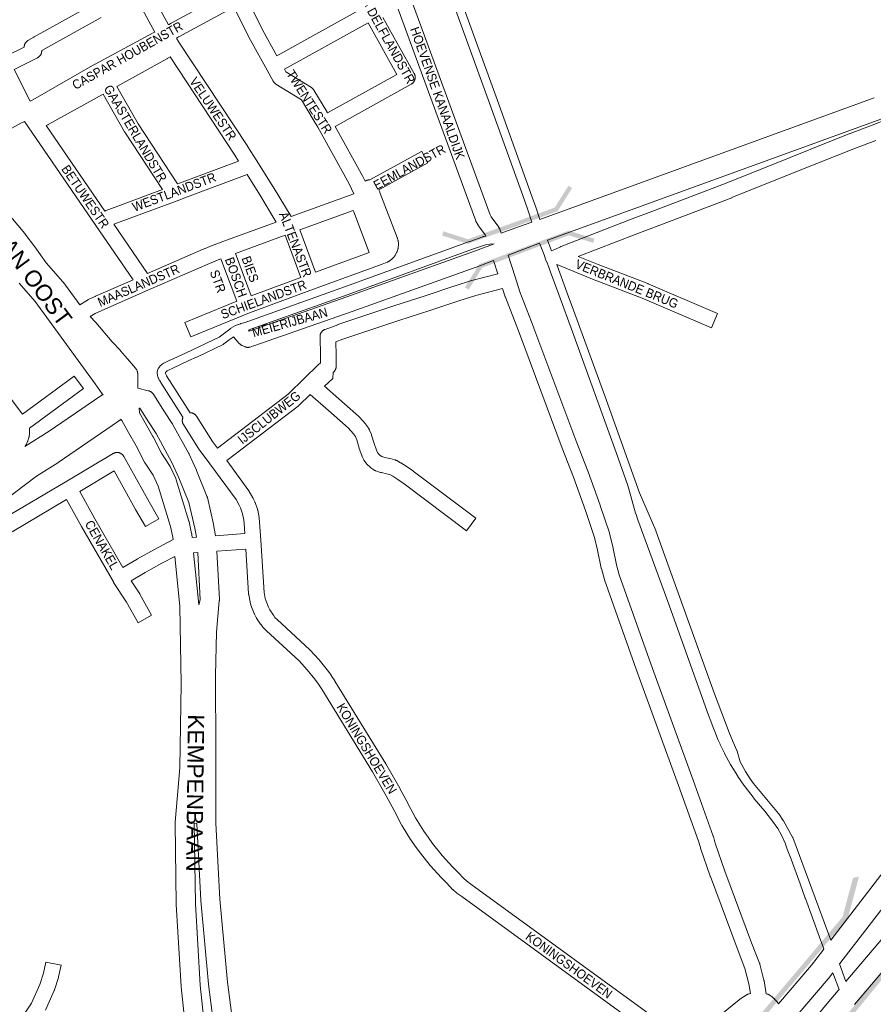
# Model space of a CAD drawing. Header units: metres. Extents: x 123819 to 142731, y 393440 to 405763.
# Tile 171 of 256: x 135678 to 136393, y 395366 to 396191. Entities that reach past the tile are written whole.
import ezdxf
from ezdxf.enums import TextEntityAlignment as Align

# ---------------------------------------------------------------- set-up
doc = ezdxf.new("R2010")
doc.units = ezdxf.units.M
doc.header["$MEASUREMENT"] = 0
for name, color, linetype, lineweight in [('gs-anno-wegen algemeen tekst', 7, 'Continuous', 0), ('gs-knt-autosnelweg', 7, 'Continuous', 0), ('gs-knt-fietspaden', 7, 'Continuous', 0), ('gs-knt-hoofdweg', 7, 'Continuous', 0), ('gs-knt-wegen algemeen', 7, 'Continuous', 0), ('gs-symb-viaduct', 7, 'Continuous', 0), ('gs-vlk-plantopografie wegen algemeen', 7, 'Continuous', 0)]:
    doc.layers.add(name, color=color, linetype=linetype, lineweight=lineweight)
doc.styles.add('1.25mm', font='arial.ttf', dxfattribs={"height": 0.002})
doc.styles.add('Style-Arial', font='arial.ttf')

# ---------------------------------------------------------------- blocks, each defined once
blk = doc.blocks.new('gg0-viaduct_8')
at = {"layer": 'gs-symb-viaduct', "linetype": 'Continuous'}
blk.add_hatch(color=7, dxfattribs=at).paths.add_polyline_path([(5.576, -1.689), (3.875, -0.366), (-3.875, -0.366), (-5.576, -1.689), (-5.8, -1.4), (-4, 0), (4, 0), (5.8, -1.4)])
blk = doc.blocks.new('gg0-viaduct_9')
at = {"layer": 'gs-symb-viaduct', "linetype": 'Continuous'}
blk.add_hatch(color=7, dxfattribs=at).paths.add_polyline_path([(5.576, -1.689), (3.875, -0.366), (-3.875, -0.366), (-5.576, -1.689), (-5.8, -1.4), (-4, 0), (4, 0), (5.8, -1.4)])
blk = doc.blocks.new('gg0-viaduct_79')
at = {"layer": 'gs-symb-viaduct', "linetype": 'Continuous'}
blk.add_hatch(color=7, dxfattribs=at).paths.add_polyline_path([(-5.576, -1.689), (-5.8, -1.4), (-4, 0), (4, 0), (5.8, -1.4), (5.576, -1.689), (3.875, -0.366), (-3.875, -0.366)])
blk = doc.blocks.new('gg0-viaduct_80')
at = {"layer": 'gs-symb-viaduct', "linetype": 'Continuous'}
blk.add_hatch(color=7, dxfattribs=at).paths.add_polyline_path([(-5.576, -1.689), (-5.8, -1.4), (-4, 0), (4, 0), (5.8, -1.4), (5.576, -1.689), (3.875, -0.366), (-3.875, -0.366)])

msp = doc.modelspace()

# ---------------------------------------------------------------- linework, layer by layer
at = {"layer": 'gs-anno-wegen algemeen tekst', "color": 7, "linetype": 'Continuous', "flags": 128}
msp.add_lwpolyline([(135970.91, 396056.96), (136014.45, 396080.82, -0.370515), (136014.47, 396080.82), (136019.75, 396071.17, -0.370515), (136019.75, 396071.16), (135978.52, 396048.56)], format="xyb", dxfattribs=at)
at = {"layer": 'gs-knt-autosnelweg', "color": 7, "linetype": 'Continuous', "flags": 128}
for points in [[(136806.93, 395955.36), (136808.54, 395957.74), (136782.76, 395945.6), (136744.21, 395923.23), (136707.72, 395897.65), (136673.55, 395869.03), (136641.96, 395837.6), (136613.18, 395803.57), (136587.41, 395767.21), (136560.31, 395721.05), (136540.24, 395674.27), (136525.78, 395640.57), (136525.61, 395640.2), (136525.43, 395639.84), (136485.2, 395565.27), (136485.05, 395565), (136484.89, 395564.74), (136448.93, 395507.89), (136448.74, 395507.59), (136448.53, 395507.3), (136448.31, 395507.02), (136430.32, 395484.87), (136365.07, 395400.26), (136364.8, 395399.91)], [(136370.12, 395385.27), (136415.74, 395439.05), (136453.14, 395483.98), (136476.82, 395512.99), (136476.94, 395513.13), (136534.08, 395580.37), (136624.25, 395699.74), (136624.31, 395699.83), (136661.06, 395747.23), (136688.76, 395784.87), (136746.4, 395864.52), (136746.43, 395864.57), (136773.4, 395901.37), (136786.78, 395925.96), (136786.93, 395926.23), (136787.09, 395926.5), (136787.27, 395926.76), (136806.93, 395955.35), (136806.93, 395955.35), (136806.93, 395955.36)], [(136788.72, 395714.85), (136755.39, 395696.85), (136726.56, 395680.06), (136689.21, 395655.7), (136656.45, 395632.29), (136610.2, 395595.76), (136566.64, 395556.98), (136530.21, 395523.69), (136529.91, 395523.43), (136529.6, 395523.18), (136529.28, 395522.95), (136528.95, 395522.73), (136528.95, 395522.73), (136528.94, 395522.73), (136528.61, 395522.52), (136489.73, 395500.3), (136467.07, 395472.55), (136467.02, 395472.49), (136429.57, 395427.49), (136429.51, 395427.42), (136377.38, 395365.97), (136377.35, 395365.94), (136377.22, 395365.79)], [(136357.45, 395419.89), (136416.12, 395495.97)], [(136313.63, 395366.33), (136341.22, 395398.84), (136350.8, 395411.26), (136351.72, 395412.46)], [(136359.1, 395392.51), (136355.36, 395387.67), (136355.1, 395387.35), (136321.14, 395347.32)], [(136326.11, 395332.61), (136340.13, 395349.43), (136354.29, 395366.7), (136354.41, 395366.84), (136363.65, 395377.64), (136364.31, 395378.42)]]:
    msp.add_lwpolyline(points, dxfattribs=at)
at = {"layer": 'gs-knt-fietspaden', "color": 7, "linetype": 'Continuous', "flags": 128}
for points in [[(136106.94, 396021.54), (136103.49, 396031.81), (136100.53, 396040.01), (136071.3, 396121.17), (135995.55, 396330), (135995.54, 396330.02), (135988.34, 396350.27), (135988.29, 396350.42), (135988.25, 396350.56), (135988.21, 396350.71), (135988.19, 396350.86), (135986.64, 396359.96), (135986.62, 396360.06), (135985.87, 396365.42), (135985.85, 396365.59), (135985.84, 396365.75), (135985.83, 396365.91), (135985.85, 396409.19)], [(135992.86, 396401.79), (135992.85, 396366.16), (135993.56, 396361.08), (135995.06, 396352.34), (136002.15, 396332.38), (136077.9, 396123.56), (136077.9, 396123.55), (136107.14, 396042.39), (136110.1, 396034.16), (136110.13, 396034.09), (136113.55, 396023.91)], [(136113.55, 396023.91), (136393.69, 396125.73)], [(135868.74, 395938.32), (135950.52, 395967.53), (136054.69, 396005.45), (136054.72, 396005.46), (136065.86, 396009.4), (136066.01, 396009.45), (136066.17, 396009.49), (136066.33, 396009.53), (136066.5, 396009.56), (136068.13, 396009.81)], [(136075.37, 396003.5), (136071.62, 396003.24), (136071.61, 396003.24), (136071.61, 396003.24), (136067.89, 396002.67), (136057.08, 395998.84), (135952.91, 395960.93), (135952.89, 395960.93), (135871.22, 395931.75), (135870.02, 395931.22), (135869.9, 395931.17), (135869.86, 395931.16), (135869.77, 395931.12), (135869.68, 395931.1), (135869.64, 395931.08), (135869.51, 395931.04), (135869.29, 395930.99)], [(136351.72, 395412.46), (136348.04, 395422.4), (136336.11, 395454.82), (136336.07, 395454.92), (136336.07, 395454.92), (136331.61, 395467.09), (136324.12, 395487.56), (136320.96, 395496.18), (136319.05, 395501.02), (136316.04, 395507.73), (136312.89, 395513.29), (136307.8, 395520.75), (136302.01, 395527.88), (136293.2, 395538.3), (136293.15, 395538.37), (136293.09, 395538.44), (136284.66, 395549.46), (136284.61, 395549.54), (136284.55, 395549.62), (136279.53, 395557), (136279.44, 395557.14), (136273.39, 395566.97), (136273.34, 395567.06), (136273.29, 395567.15), (136268.34, 395576.34), (136268.27, 395576.47), (136264.65, 395583.93), (136264.6, 395584.04), (136262.83, 395588.04), (136262.8, 395588.12), (136260.66, 395593.33), (136260.63, 395593.39), (136258.83, 395598.02), (136258.81, 395598.07), (136258.81, 395598.08), (136256.89, 395603.25), (136254.97, 395608.48), (136254.97, 395608.49), (136254.96, 395608.52), (136254.96, 395608.52), (136220.94, 395703.61), (136195.77, 395772.12), (136195.76, 395772.13), (136193.86, 395777.33), (136193.86, 395777.33), (136193.86, 395777.34), (136193.82, 395777.46), (136193.78, 395777.58), (136193.78, 395777.59), (136189.67, 395791.97), (136189.67, 395791.99), (136187.18, 395800.89), (136187.18, 395800.89), (136177.42, 395828.49), (136140.88, 395929.56), (136140.86, 395929.63), (136129.36, 395961.05), (136122.26, 395980.4), (136120.95, 395983.8), (136119, 395988.82), (136118.97, 395988.91), (136118.96, 395988.95), (136117.05, 395994.08), (136113.37, 396003.94)], [(136127.67, 395986.13), (136136.5, 395962.07), (136141.66, 395947.92), (136168.09, 395875.91), (136168.1, 395875.89), (136197.18, 395794.74), (136210.77, 395763.06), (136210.85, 395762.86), (136260.05, 395626.25), (136272.13, 395593.84), (136275.46, 395585.75), (136278.68, 395578.76), (136278.74, 395578.61), (136278.8, 395578.46), (136278.85, 395578.3), (136281.57, 395569.29), (136285.98, 395561.25), (136289.88, 395554.97), (136292.75, 395551.11), (136313.57, 395526), (136313.68, 395525.86), (136313.78, 395525.72), (136317.63, 395520), (136317.71, 395519.88), (136317.78, 395519.75), (136325.37, 395506.24), (136325.45, 395506.07), (136325.53, 395505.91), (136325.6, 395505.74), (136357.45, 395419.89)], [(135853.61, 395931.96), (135854.18, 395932.39), (135854.18, 395932.39), (135854.3, 395932.47), (135854.42, 395932.55), (135854.54, 395932.63), (135858.37, 395934.82), (135858.5, 395934.89), (135858.52, 395934.9), (135858.65, 395934.96), (135858.67, 395934.98), (135858.81, 395935.03), (135860.67, 395935.78), (135860.8, 395935.83), (135862.56, 395936.45), (135862.7, 395936.49), (135862.83, 395936.53), (135864.14, 395936.88), (135867.44, 395937.76), (135868.5, 395938.22)], [(135844.72, 395925.31), (135853.61, 395931.96)], [(135814.39, 395858.1), (135796.74, 395885.74), (135796.72, 395885.78), (135794.65, 395889.06), (135794.59, 395889.16), (135794.56, 395889.21), (135794.55, 395889.23), (135794.54, 395889.26), (135794.48, 395889.36), (135794.11, 395890.1), (135794.05, 395890.23), (135793.99, 395890.36), (135793.47, 395891.63), (135793.41, 395891.78), (135793.36, 395891.93), (135793.02, 395893.06), (135792.98, 395893.19), (135792.97, 395893.24), (135792.95, 395893.33), (135792.93, 395893.42), (135792.92, 395893.47), (135792.9, 395893.61), (135792.73, 395894.91), (135792.71, 395895.06), (135792.71, 395895.09), (135792.7, 395895.22), (135792.7, 395895.27), (135792.69, 395895.38), (135792.7, 395895.45), (135792.7, 395895.54), (135792.7, 395895.63), (135792.71, 395895.7), (135792.72, 395895.82), (135792.73, 395895.86), (135792.75, 395896), (135792.75, 395896.02), (135792.79, 395896.17), (135792.96, 395896.91), (135793.06, 395897.35), (135793.1, 395897.49), (135793.11, 395897.52), (135793.14, 395897.63), (135793.16, 395897.69), (135793.17, 395897.72), (135793.18, 395897.76), (135793.22, 395897.86), (135793.23, 395897.89), (135793.29, 395898.02), (135793.61, 395898.72), (135793.67, 395898.84), (135793.69, 395898.88), (135793.74, 395898.97), (135793.78, 395899.03), (135793.81, 395899.09), (135793.87, 395899.18), (135793.89, 395899.21), (135793.97, 395899.33), (135794.9, 395900.59), (135794.99, 395900.7), (135795.01, 395900.73), (135795.08, 395900.82), (135795.11, 395900.85), (135795.13, 395900.87), (135795.15, 395900.89), (135795.18, 395900.92), (135795.26, 395901), (135795.29, 395901.03), (135795.39, 395901.13), (135796.65, 395902.24), (135796.75, 395902.33), (135796.8, 395902.37), (135796.85, 395902.41), (135796.96, 395902.49), (135797.89, 395903.14), (135798.01, 395903.22), (135798.05, 395903.25), (135798.13, 395903.3), (135798.22, 395903.35), (135798.26, 395903.37), (135798.4, 395903.44), (135803.48, 395905.85), (135803.51, 395905.87), (135816.43, 395911.87), (135816.46, 395911.88), (135822.88, 395914.8), (135844.72, 395925.31)], [(135856.8, 395925.58), (135855.58, 395924.66), (135853.21, 395922.85), (135853.17, 395922.82), (135848.65, 395919.48), (135848.63, 395919.47), (135848.51, 395919.38), (135848.5, 395919.37), (135848.37, 395919.29), (135848.36, 395919.28), (135848.22, 395919.2), (135848.21, 395919.2), (135848.07, 395919.13), (135825.89, 395908.46), (135825.82, 395908.43), (135819.38, 395905.5), (135806.48, 395899.51), (135801.68, 395897.22), (135801.16, 395896.86), (135800.33, 395896.12), (135799.84, 395895.46), (135799.82, 395895.41), (135799.77, 395895.21), (135799.82, 395894.83), (135800.03, 395894.13), (135800.43, 395893.15), (135800.67, 395892.69)], [(135800.67, 395892.69), (135820.31, 395861.88)]]:
    msp.add_lwpolyline(points, dxfattribs=at)
at = {"layer": 'gs-knt-hoofdweg', "color": 7, "linetype": 'Continuous', "flags": 128}
for points in [[(135631.41, 396078.61), (135637, 396074.13), (135637.29, 396073.9), (135637.56, 396073.65), (135637.81, 396073.39), (135638.06, 396073.12), (135638.29, 396072.83), (135638.51, 396072.54), (135638.72, 396072.24), (135652.21, 396051.43), (135665.51, 396031.26), (135681.86, 396012), (135682.03, 396011.79), (135682.19, 396011.58), (135690.13, 396000.83), (135690.19, 396000.75), (135699.83, 395987.35), (135715.5, 395969.46), (135715.74, 395969.18), (135715.96, 395968.89), (135727.97, 395952.37)], [(135747.34, 395877.06), (135747.24, 395877.17), (135747, 395877.46), (135746.77, 395877.76), (135740.72, 395886.01), (135740.71, 395886.03), (135690.41, 395955.15), (135677.02, 395970.57)], [(135736.56, 395942.38), (135741.01, 395937.75), (135741.19, 395937.56), (135741.35, 395937.38), (135754.93, 395921.38), (135761.91, 395913.93), (135762.13, 395913.68), (135767.86, 395907.03), (135774.52, 395899.28), (135774.76, 395898.99), (135774.98, 395898.7), (135775.19, 395898.39), (135775.39, 395898.07), (135775.57, 395897.74), (135775.73, 395897.41), (135775.88, 395897.06), (135776.01, 395896.71), (135776.13, 395896.36), (135776.22, 395896), (135776.31, 395895.64), (135776.37, 395895.27), (135776.37, 395895.27), (135776.37, 395895.26), (135776.42, 395894.9), (135776.45, 395894.53), (135776.46, 395894.15), (135776.6, 395882.57)], [(135776.6, 395882.57), (135785.27, 395880.33), (135785.63, 395880.22), (135785.99, 395880.1), (135786.34, 395879.97), (135786.68, 395879.82), (135787.02, 395879.65), (135787.34, 395879.46), (135787.66, 395879.27), (135787.97, 395879.05), (135788.27, 395878.82), (135788.55, 395878.58), (135788.83, 395878.33), (135789.09, 395878.06), (135789.34, 395877.78), (135789.58, 395877.49), (135789.8, 395877.19), (135790.01, 395876.88), (135790.01, 395876.88), (135790.02, 395876.88)], [(135681.78, 395833.48), (135702.19, 395846.5), (135740.32, 395872.37), (135746.49, 395876.56), (135746.77, 395876.74), (135747.06, 395876.91), (135747.34, 395877.06)], [(135790.02, 395876.88), (135799.03, 395862.74), (135805.41, 395852.76), (135805.54, 395852.54), (135805.66, 395852.32), (135819.32, 395827.63), (135819.48, 395827.34), (135819.62, 395827.03), (135825.59, 395813.74), (135825.7, 395813.48), (135834.47, 395791.95), (135834.59, 395791.64), (135834.69, 395791.33), (135834.78, 395791.01), (135834.86, 395790.69), (135839.87, 395768.48), (135839.92, 395768.22), (135841.73, 395758.73)], [(135821.78, 395759.72), (135822.01, 395757.3), (135825.65, 395757.56), (135824.21, 395765.09), (135819.38, 395786.52), (135810.92, 395807.31), (135805.14, 395820.17), (135791.77, 395844.35), (135785.53, 395854.13), (135778.2, 395865.61), (135777.57, 395865.77), (135777.91, 395861.68), (135782.66, 395853.36), (135789.18, 395841.93), (135789.35, 395841.62), (135796.32, 395828.02), (135803.07, 395817.75), (135803.27, 395817.43), (135803.46, 395817.1), (135803.62, 395816.76), (135808.37, 395806.69), (135808.53, 395806.34), (135808.67, 395805.98), (135808.79, 395805.61), (135819.35, 395770.93), (135819.43, 395770.63), (135819.51, 395770.32), (135821.63, 395760.67), (135821.69, 395760.35), (135821.74, 395760.04), (135821.78, 395759.72), (135821.78, 395759.72), (135821.78, 395759.72)], [(135762.56, 395856.48), (135762.53, 395856.45), (135762.26, 395856.19), (135761.97, 395855.94), (135761.68, 395855.71), (135761.38, 395855.49), (135755.09, 395851.2), (135709.66, 395820.17), (135709.41, 395820), (135691.59, 395808.79), (135673.27, 395794.68), (135673.23, 395794.65), (135653.45, 395779.62)], [(135806.1, 395755.47), (135805.88, 395757.7), (135803.93, 395766.57), (135793.63, 395800.39), (135789.37, 395809.42), (135782.7, 395819.58), (135782.54, 395819.82), (135782.4, 395820.07), (135782.26, 395820.33), (135775.18, 395834.15), (135768.75, 395845.42), (135763.11, 395855.29), (135762.93, 395855.63), (135762.76, 395855.98), (135762.61, 395856.34), (135762.56, 395856.48)], [(135817.8, 395333.06), (135812.92, 395380.72), (135812.89, 395381.06), (135808.81, 395449.6), (135808.8, 395449.95), (135807.73, 395517.92), (135807.73, 395518.2), (135807.74, 395518.48), (135807.76, 395518.75), (135811.79, 395564.35), (135812.95, 395634.57), (135811.79, 395699.72), (135807.5, 395741.49)], [(135827.76, 395701.01), (135827.78, 395700.74), (135828.83, 395704.93), (135826.81, 395744.59), (135823.31, 395744.34), (135827.76, 395701.02), (135827.76, 395701.02), (135827.76, 395701.01)], [(135842.79, 395745.76), (135844.86, 395705.19), (135844.87, 395704.83), (135844.86, 395704.46), (135844.84, 395704.09), (135842.57, 395677.98), (135841.55, 395641.6), (135841.55, 395630.1), (135841.99, 395590.06), (135841.99, 395589.97), (135841.99, 395517.93), (135845.28, 395454.28), (135851.65, 395384.56), (135857.48, 395339.53), (135867.65, 395278.65), (135873.99, 395246.42), (135877.42, 395230.48), (135883.59, 395203.93), (135888.16, 395188.16), (135893.02, 395172.43)], [(135841.61, 395337.32), (135835.74, 395382.65), (135835.71, 395382.95), (135829.31, 395452.98), (135829.29, 395453.29), (135825.98, 395517.32), (135825.97, 395517.52), (135825.97, 395517.72), (135823.75, 395517.75), (135824.81, 395450.38), (135828.87, 395382.18), (135833.72, 395334.85)]]:
    msp.add_lwpolyline(points, dxfattribs=at)
at = {"layer": 'gs-knt-wegen algemeen', "color": 7, "linetype": 'Continuous', "flags": 128}
for points in [[(135716.97, 396343.81), (135762.2, 396260.52), (135785.23, 396218.13), (135802.15, 396187)], [(135982.28, 396272.39), (136071.83, 396027.71), (136072.71, 396026.06), (136079.02, 396017.39), (136079.19, 396017.15), (136079.34, 396016.9), (136079.49, 396016.64), (136079.62, 396016.38), (136079.74, 396016.12), (136079.85, 396015.84), (136079.95, 396015.57), (136081.03, 396012.22)], [(135802.15, 396187), (135804.58, 396188.27), (135847.97, 396211.97), (135850.51, 396213.89)], [(135864.99, 396211.12), (135868.77, 396206.87), (135868.96, 396206.65), (135869.13, 396206.43), (135869.3, 396206.2), (135869.45, 396205.96), (135869.6, 396205.71), (135869.73, 396205.46), (135881.08, 396182.84), (135893.12, 396161.04)], [(135666.92, 396161.14), (135681.23, 396168.3), (135681.23, 396168.51), (135681.26, 396168.82), (135681.3, 396169.14), (135681.36, 396169.45), (135681.43, 396169.76), (135681.51, 396170.06), (135681.62, 396170.36), (135681.73, 396170.66), (135681.86, 396170.95), (135682.01, 396171.23), (135682.16, 396171.51), (135682.34, 396171.77), (135682.52, 396172.03), (135682.72, 396172.28), (135682.92, 396172.52), (135683.14, 396172.75), (135683.37, 396172.97), (135683.62, 396173.18), (135683.87, 396173.37), (135684.13, 396173.55), (135684.39, 396173.72), (135689.32, 396176.66), (135689.51, 396176.77), (135739.62, 396204.42)], [(135790.69, 396180.82), (135776.96, 396206.08)], [(135855.96, 396201.68), (135855.45, 396201.3), (135855.26, 396201.16), (135855.06, 396201.02), (135854.85, 396200.89), (135854.64, 396200.77), (135810.77, 396176.81), (135810.67, 396176.76), (135808.87, 396175.82)], [(135957.63, 396045.4), (135953.56, 396053.57), (135927.31, 396101.05), (135923.65, 396107.65), (135913.8, 396124.15), (135892.29, 396137.35), (135892.04, 396137.52), (135891.79, 396137.7), (135891.55, 396137.89), (135891.32, 396138.09), (135891.1, 396138.3), (135890.89, 396138.52), (135890.69, 396138.75), (135890.5, 396138.99), (135890.32, 396139.24), (135890.15, 396139.49), (135890, 396139.76), (135884.87, 396149.04), (135869.62, 396176.66), (135869.51, 396176.88), (135858.48, 396198.85), (135855.96, 396201.68)], [(135893.12, 396161.04), (135969.06, 396203.11)], [(135745.88, 396193.01), (135695.97, 396165.46), (135695.97, 396165.45), (135695.98, 396165.14), (135695.97, 396164.83), (135695.95, 396164.52), (135695.91, 396164.2), (135695.86, 396163.9), (135695.79, 396163.59), (135695.71, 396163.29), (135695.61, 396162.99), (135695.5, 396162.7), (135695.38, 396162.41), (135695.24, 396162.13), (135695.09, 396161.86), (135694.92, 396161.59), (135694.74, 396161.33), (135694.55, 396161.08), (135694.35, 396160.84), (135694.14, 396160.61), (135693.92, 396160.4), (135693.68, 396160.19), (135693.44, 396159.99), (135693.19, 396159.81), (135692.93, 396159.63), (135692.66, 396159.47), (135692.38, 396159.33), (135672.84, 396149.55)], [(135982, 396193.22), (136008.21, 396146.1), (136008.36, 396145.82), (136008.49, 396145.53), (136008.61, 396145.23), (136008.72, 396144.93), (136008.81, 396144.62), (136008.89, 396144.31), (136008.95, 396144), (136008.99, 396143.68), (136009.02, 396143.36), (136009.03, 396143.04), (136009.03, 396142.73), (136009.01, 396142.41), (136008.98, 396142.09), (136008.93, 396141.77), (136008.86, 396141.46), (136008.78, 396141.15), (136008.69, 396140.85), (136008.58, 396140.55), (136008.45, 396140.25), (136008.32, 396139.96), (136008.16, 396139.68), (136008, 396139.41), (136007.82, 396139.15), (136007.63, 396138.89), (136007.42, 396138.65), (136007.21, 396138.41), (136006.98, 396138.19), (136006.74, 396137.97), (136006.49, 396137.77), (136006.23, 396137.58), (136005.97, 396137.41), (136005.69, 396137.25), (135941.84, 396101.67)], [(136068.13, 396009.81), (136067.88, 396010.57), (136061.92, 396018.77), (136061.74, 396019.01), (136061.58, 396019.27), (136061.43, 396019.53), (136060.13, 396021.98), (136059.99, 396022.25), (136059.87, 396022.52), (136059.76, 396022.81), (135994.83, 396200.21)], [(135935.54, 396113.06), (135993.67, 396145.45), (135969.68, 396188.57), (135899.41, 396149.65)], [(135686.4, 396123.06), (135688.51, 396124.15), (135740.58, 396153.92), (135740.73, 396154), (135789.43, 396180.12), (135790.69, 396180.82)], [(135808.87, 396175.82), (135811.03, 396172.52), (135868.75, 396084.84), (135868.84, 396084.7), (135876.24, 396072.83), (135889.8, 396051.34), (135889.87, 396051.24), (135904.98, 396026.24)], [(135803.63, 396160.07), (135801.25, 396158.6), (135801.11, 396158.52), (135800.98, 396158.44), (135800.97, 396158.44), (135800.97, 396158.43)], [(135860.99, 396072.69), (135857.83, 396077.74), (135803.63, 396160.07)], [(135800.97, 396158.43), (135758.83, 396135.13)], [(135672.84, 396149.55), (135686.4, 396123.06)], [(135899.41, 396149.65), (135900.57, 396147.55), (135921.98, 396134.4), (135922.24, 396134.23), (135922.5, 396134.05), (135922.74, 396133.86), (135922.98, 396133.65), (135923.21, 396133.43), (135923.42, 396133.2), (135923.62, 396132.96), (135923.82, 396132.72), (135924, 396132.46), (135924.16, 396132.19), (135934.88, 396114.23), (135934.99, 396114.05), (135935.54, 396113.06)], [(135747.43, 396128.83), (135701.39, 396103.4), (135701.11, 396103.25), (135699.57, 396102.5)], [(135797.3, 396048.89), (135765.7, 396096.93), (135765.59, 396097.1), (135765.49, 396097.28), (135747.43, 396128.83)], [(135758.83, 396135.13), (135776.69, 396103.92), (135809.78, 396053.61)], [(136123.24, 395997.56), (136126.13, 395998.69), (136130.88, 396001.01), (136131.15, 396001.14), (136131.43, 396001.25), (136139.09, 396004.15), (136188.62, 396023.47), (136188.72, 396023.51), (136209.62, 396031.29), (136269.66, 396054.23), (136323.36, 396075.72), (136340.72, 396082.77), (136340.78, 396082.79), (136373.51, 396095.74), (136373.61, 396095.78), (136390.66, 396102.22), (136430.3, 396117.85)], [(135681.41, 396105.95), (135678.5, 396104.52), (135634.64, 396080.32), (135632.24, 396078.99), (135631.99, 396078.86), (135631.73, 396078.74), (135631.47, 396078.63), (135631.41, 396078.61)], [(135772.6, 395973.34), (135741.33, 396018.73), (135741.33, 396018.73), (135684.57, 396101.33), (135681.41, 396105.95)], [(135699.57, 396102.5), (135748.79, 396030.87)], [(135941.84, 396101.67), (135965.03, 396059.74), (135967.06, 396055.97), (135967.26, 396056.1), (135967.32, 396056.13), (135967.54, 396056.25), (135967.6, 396056.28), (135967.83, 396056.39), (135967.89, 396056.42), (135968.13, 396056.51), (135968.19, 396056.54), (135968.43, 396056.62), (135968.49, 396056.64), (135968.73, 396056.72), (135968.8, 396056.74), (135969.04, 396056.8), (135969.11, 396056.81), (135969.35, 396056.86), (135969.42, 396056.88), (135969.67, 396056.91), (135969.74, 396056.92), (135969.99, 396056.95), (135970.05, 396056.95), (135970.31, 396056.96), (135970.37, 396056.97), (135970.63, 396056.97), (135970.69, 396056.97), (135970.91, 396056.96)], [(136395.3, 396090.05), (136378.25, 396083.62), (136345.59, 396070.69), (136328.24, 396063.65), (136328.21, 396063.64), (136274.45, 396042.12), (136274.35, 396042.09), (136214.24, 396019.12), (136214.19, 396019.1), (136193.31, 396011.32), (136145.78, 395992.79)], [(135809.78, 396053.61), (135811.24, 396054.18), (135811.34, 396054.22), (135860.99, 396072.69)], [(135868.05, 396061.43), (135815.93, 396042.04), (135809.61, 396039.56), (135809.49, 396039.52), (135756.34, 396019.89)], [(135892.52, 396021.7), (135878.76, 396044.45), (135868.05, 396061.43)], [(135748.79, 396030.87), (135749.14, 396031.05), (135749.39, 396031.17), (135749.65, 396031.29), (135749.91, 396031.39), (135797.3, 396048.89)], [(135904.98, 396026.24), (135957.63, 396045.4)], [(135978.52, 396048.56), (135979.28, 396046.87), (135979.36, 396046.7), (135979.43, 396046.52), (135993.92, 396008.75), (135994.01, 396008.49), (135994.1, 396008.22), (135994.57, 396006.57), (135994.64, 396006.33), (135994.69, 396006.08), (135994.74, 396005.83), (135994.78, 396005.58), (135994.95, 396004.17), (135994.98, 396003.9), (135995, 396003.62), (135995, 396003.35), (135995, 396003.07), (135994.98, 396002.79), (135994.73, 395999.99), (135994.7, 395999.71), (135994.66, 395999.44), (135994.6, 395999.17), (135994.54, 395998.9), (135994.46, 395998.64), (135994.04, 395997.29), (135993.96, 395997.02), (135993.86, 395996.77), (135993.75, 395996.51), (135993.63, 395996.26), (135993.5, 395996.02), (135992.12, 395993.56), (135991.97, 395993.32), (135991.82, 395993.09), (135991.66, 395992.87), (135991.49, 395992.65), (135991.32, 395992.44), (135990.38, 395991.38), (135990.19, 395991.18), (135990, 395990.98), (135989.79, 395990.8), (135989.58, 395990.62), (135989.36, 395990.45), (135987.09, 395988.78), (135986.86, 395988.62), (135986.62, 395988.46), (135986.37, 395988.32), (135986.12, 395988.19), (135985.86, 395988.07), (135985.6, 395987.96), (135981.36, 395986.3)], [(135957.01, 396031.32), (135912.37, 396015.07)], [(135970.54, 395996.21), (135957.47, 396030.27), (135957.01, 396031.32)], [(135756.34, 396019.89), (135784.75, 395978.65)], [(135784.75, 395978.65), (135831.42, 395998.86), (135831.52, 395998.9), (135840.34, 396002.55), (135840.51, 396002.62), (135847.73, 396005.36), (135847.81, 396005.39), (135892.52, 396021.7)], [(135912.37, 396015.07), (135925.51, 395979.73)], [(135900.14, 396010.62), (135858.42, 395995.4)], [(135869.29, 395930.99), (135869.87, 395930.3), (135951.79, 395958.93), (136058.75, 395997.22), (136071.66, 396002.1), (136075.37, 396003.5)], [(135913.28, 395975.25), (135900.14, 396010.62)], [(136113.37, 396003.94), (136086.95, 395993.96)], [(135858.42, 395995.4), (135871.55, 395959.93)], [(135925.51, 395979.73), (135970.54, 395996.21)], [(135846.21, 395990.85), (135845.22, 395990.48), (135836.55, 395986.89), (135785.03, 395964.58), (135746.3, 395947.54), (135740.75, 395944.98), (135736.56, 395942.38)], [(135859.41, 395955.22), (135846.21, 395990.85)], [(136074.75, 395989.35), (136063.3, 395985.02), (136063.19, 395984.98), (135956.16, 395946.66), (135956.11, 395946.64), (135956.11, 395946.64), (135956.11, 395946.64)], [(136078.31, 395978.38), (136074.75, 395989.35)], [(136086.95, 395993.96), (136092.83, 395975.83), (136092.84, 395975.81), (136096.85, 395963.24), (136108.53, 395932.91), (136108.55, 395932.85), (136144.5, 395836.69), (136153.91, 395812.39), (136153.96, 395812.25), (136164.06, 395784.34), (136164.12, 395784.19), (136171.83, 395761.09), (136171.92, 395760.83), (136171.99, 395760.56), (136174.62, 395749.71), (136174.67, 395749.47), (136177.72, 395734.42), (136180.08, 395725.86), (136207.92, 395647.47), (136242.06, 395553.88), (136242.07, 395553.85), (136258.92, 395507.08), (136259.01, 395506.82), (136259.08, 395506.57), (136260.57, 395501.09), (136268.67, 395477.65), (136291.02, 395417.7), (136297.76, 395400.48), (136297.86, 395400.21), (136297.94, 395399.95), (136298.02, 395399.68), (136301.39, 395386.15), (136301.44, 395385.92), (136301.48, 395385.69), (136303.34, 395374.95)], [(135981.36, 395986.3), (135981.35, 395986.3), (135981.35, 395986.3)], [(135981.36, 395986.3), (135981.35, 395986.3), (135981.35, 395986.3)], [(135727.97, 395952.37), (135734.22, 395956.25), (135734.36, 395956.34), (135734.49, 395956.41), (135734.64, 395956.49), (135734.78, 395956.56), (135734.93, 395956.63), (135740.9, 395959.39), (135741, 395959.43), (135772.6, 395973.34)], [(135843.41, 395832.17), (135902.67, 395877.52), (135916.17, 395890.77), (135927.32, 395901.71), (135927.51, 395901.89), (135927.71, 395902.07), (135929.76, 395903.77), (135929.72, 395909.79), (135929.28, 395925.45), (135929.28, 395925.76), (135929.29, 395926.07), (135929.32, 395926.38), (135929.37, 395926.69), (135929.42, 395926.99), (135929.5, 395927.3), (135929.58, 395927.59), (135929.68, 395927.89), (135929.8, 395928.18), (135929.93, 395928.46), (135930.07, 395928.74), (135930.23, 395929.01), (135930.39, 395929.27), (135930.57, 395929.52), (135930.77, 395929.77), (135930.97, 395930), (135931.18, 395930.23), (135931.41, 395930.44), (135931.64, 395930.65), (135931.89, 395930.84), (135932.14, 395931.02), (135932.4, 395931.19), (135932.67, 395931.35), (135932.95, 395931.49), (135933.23, 395931.62), (135933.52, 395931.73), (135944.05, 395935.64), (135944.24, 395935.71), (135991.12, 395951.48), (135991.21, 395951.51), (136017.27, 395959.87), (136042.37, 395968.28), (136042.49, 395968.32), (136056.25, 395972.63), (136056.55, 395972.72), (136078.31, 395978.38)], [(135871.55, 395959.93), (135913.28, 395975.25)], [(136082.31, 395965.97), (136059.99, 395960.16), (136046.45, 395955.92), (136021.37, 395947.51), (136021.29, 395947.48), (135995.23, 395939.12), (135948.49, 395923.4), (135942.43, 395921.15), (135942.74, 395910.09), (135942.74, 395909.94), (135942.8, 395900.78), (135942.79, 395900.46), (135942.77, 395900.14), (135942.73, 395899.82), (135942.68, 395899.51), (135942.61, 395899.19), (135942.53, 395898.89), (135942.43, 395898.58), (135942.32, 395898.28), (135942.19, 395897.99), (135942.05, 395897.71), (135941.89, 395897.43), (135941.72, 395897.16), (135941.54, 395896.89), (135941.35, 395896.64), (135941.14, 395896.4), (135940.92, 395896.16), (135940.69, 395895.94), (135940.45, 395895.73), (135940.21, 395895.53), (135939.95, 395890.46), (135939.95, 395890.46), (135939.95, 395890.46), (135933.03, 395884)], [(136290.08, 395375.24), (136288.7, 395383.23), (136285.49, 395396.12), (136278.88, 395413), (136278.84, 395413.1), (136256.45, 395473.17), (136256.39, 395473.32), (136248.19, 395497.04), (136248.12, 395497.26), (136248.06, 395497.47), (136246.58, 395502.91), (136229.83, 395549.43), (136195.68, 395643.03), (136195.66, 395643.08), (136167.73, 395721.72), (136167.66, 395721.94), (136167.59, 395722.17), (136165.11, 395731.17), (136165.05, 395731.39), (136165, 395731.61), (136161.94, 395746.77), (136159.4, 395757.22), (136151.79, 395779.99), (136141.74, 395807.75), (136132.34, 395832.02), (136132.32, 395832.09), (136096.36, 395928.26), (136084.63, 395958.74), (136084.56, 395958.92), (136084.5, 395959.1), (136082.31, 395965.97)], [(135956.11, 395946.64), (135873.82, 395917.89), (135873.61, 395917.82), (135870.74, 395916.93), (135870.44, 395916.85), (135870.14, 395916.77), (135869.83, 395916.72), (135869.52, 395916.68), (135869.21, 395916.65), (135868.9, 395916.64), (135868.59, 395916.64), (135868.28, 395916.66), (135867.97, 395916.69), (135867.66, 395916.74), (135867.35, 395916.8), (135867.05, 395916.88), (135866.75, 395916.97), (135866.46, 395917.08), (135866.17, 395917.2), (135863.9, 395918.2), (135863.64, 395918.33), (135863.38, 395918.47), (135863.12, 395918.61), (135862.88, 395918.77), (135862.64, 395918.94), (135862.41, 395919.12), (135862.19, 395919.32), (135861.97, 395919.52), (135861.77, 395919.73), (135861.58, 395919.95), (135856.8, 395925.58)], [(135605.44, 395924.36), (135617.99, 395918.32), (135618.22, 395918.2), (135631.33, 395911.27), (135631.58, 395911.13), (135631.83, 395910.98), (135632.07, 395910.81), (135646.48, 395900.51), (135646.69, 395900.36), (135646.89, 395900.2), (135647.08, 395900.03), (135647.26, 395899.86), (135655.25, 395892.01), (135655.37, 395891.89), (135655.5, 395891.75), (135658.88, 395888.04), (135659.06, 395887.83), (135659.23, 395887.62), (135679.84, 395860.75)], [(135841.73, 395758.73), (135866.2, 395760.64), (135865.67, 395769.26), (135865.41, 395771.85), (135864.35, 395777.1), (135862.61, 395782.17), (135861.6, 395784.37), (135858.86, 395789.08), (135837.02, 395819.16), (135828.72, 395829.89), (135828.53, 395830.14), (135828.36, 395830.4), (135814.79, 395851.9), (135814.63, 395852.18), (135814.48, 395852.46), (135814.34, 395852.75), (135814.22, 395853.04), (135814.11, 395853.34), (135814.02, 395853.65), (135813.94, 395853.96), (135813.88, 395854.27), (135813.84, 395854.59), (135813.8, 395854.91), (135813.79, 395855.23), (135813.79, 395855.55), (135813.81, 395855.86), (135813.84, 395856.18), (135813.89, 395856.5), (135813.95, 395856.81), (135814.03, 395857.12), (135814.12, 395857.43), (135814.23, 395857.73), (135814.35, 395858.02), (135814.39, 395858.1)], [(135820.31, 395861.88), (135820.47, 395861.88), (135820.79, 395861.87), (135821.11, 395861.83), (135821.42, 395861.79), (135821.73, 395861.72), (135822.04, 395861.65), (135822.35, 395861.55), (135822.65, 395861.45), (135822.95, 395861.32), (135823.23, 395861.19), (135823.52, 395861.03), (135823.79, 395860.87), (135824.05, 395860.69), (135824.31, 395860.5), (135824.56, 395860.3), (135824.79, 395860.08), (135825.02, 395859.86), (135825.23, 395859.62), (135825.44, 395859.37), (135825.63, 395859.12), (135825.8, 395858.85), (135825.8, 395858.85), (135825.81, 395858.85)], [(135820.31, 395861.88), (135820.31, 395861.88)], [(135825.81, 395858.85), (135839.21, 395837.61), (135843.41, 395832.17)], [(135664.46, 395773.35), (135715.69, 395803.75), (135755.78, 395827.65), (135756.05, 395827.81), (135756.33, 395827.95), (135756.62, 395828.08), (135756.92, 395828.19), (135757.22, 395828.29), (135757.52, 395828.37), (135757.83, 395828.44), (135758.14, 395828.5), (135758.45, 395828.54), (135758.77, 395828.56), (135759.08, 395828.57), (135759.4, 395828.56), (135759.71, 395828.54), (135760.03, 395828.51), (135760.34, 395828.45), (135760.64, 395828.39), (135760.95, 395828.31), (135761.25, 395828.21), (135761.55, 395828.1), (135761.83, 395827.97), (135762.12, 395827.83), (135762.39, 395827.68), (135762.66, 395827.52), (135762.92, 395827.34), (135763.17, 395827.15), (135763.42, 395826.94), (135763.65, 395826.73), (135763.87, 395826.51), (135764.08, 395826.27), (135764.28, 395826.02), (135764.46, 395825.77), (135764.64, 395825.51), (135764.8, 395825.23)], [(135851.22, 395821.76), (135869.59, 395796.46), (135869.71, 395796.29), (135869.83, 395796.1), (135869.94, 395795.91), (135873.01, 395790.64), (135873.17, 395790.36), (135873.31, 395790.07), (135874.58, 395787.29), (135874.66, 395787.1), (135874.74, 395786.9), (135874.82, 395786.7), (135876.8, 395780.92), (135876.88, 395780.65), (135876.96, 395780.38), (135877.02, 395780.1), (135878.23, 395774.12), (135878.27, 395773.91), (135878.3, 395773.7), (135878.33, 395773.49), (135878.64, 395770.45), (135878.66, 395770.19), (135879.59, 395755.06), (135882.39, 395711.28), (135883.38, 395706.07), (135884.05, 395703.8), (135886.07, 395698.81), (135887.18, 395696.71), (135890.25, 395692.08), (135891.5, 395690.35), (135893.36, 395688.53), (135920.73, 395663.2), (135920.9, 395663.03), (135921.07, 395662.86), (135928.28, 395655.13), (135928.44, 395654.95), (135928.6, 395654.76), (135935.26, 395646.45), (135935.38, 395646.3), (135935.49, 395646.15), (135938.58, 395641.81), (135938.72, 395641.61), (135941.65, 395637.16), (135941.76, 395636.99), (135984.33, 395567.64), (135984.44, 395567.46), (135996.04, 395547.08), (135996.1, 395546.98), (136002.86, 395534.57), (136002.9, 395534.49), (136009.37, 395522.2), (136016.19, 395511.27), (136019.82, 395506.01), (136023.6, 395500.86), (136031.71, 395490.79), (136040.41, 395481.23), (136044.99, 395476.64), (136045.18, 395476.44), (136049.7, 395471.51), (136051.92, 395469.67), (136055.75, 395466.84), (136226.88, 395342.14)], [(136219.36, 395331.51), (136048.07, 395456.33), (136048.03, 395456.36), (136044.04, 395459.31), (136043.91, 395459.41), (136043.77, 395459.52), (136041.06, 395461.76), (136040.83, 395461.95), (136040.61, 395462.16), (136040.4, 395462.38), (136035.67, 395467.55), (136031.08, 395472.15), (136030.88, 395472.36), (136021.95, 395482.17), (136021.82, 395482.32), (136021.69, 395482.47), (136013.37, 395492.8), (136013.19, 395493.03), (136009.26, 395498.38), (136009.15, 395498.54), (136005.38, 395504.01), (136005.22, 395504.26), (135998.2, 395515.51), (135998.08, 395515.72), (135997.96, 395515.93), (135991.4, 395528.38), (135984.7, 395540.69), (135973.18, 395560.92), (135930.71, 395630.09), (135927.91, 395634.35), (135924.99, 395638.45), (135918.59, 395646.43), (135911.71, 395653.8), (135884.45, 395679.04), (135884.31, 395679.17), (135881.99, 395681.45), (135881.81, 395681.64), (135881.63, 395681.84), (135881.46, 395682.04), (135881.3, 395682.25), (135879.64, 395684.53), (135879.48, 395684.77), (135876.15, 395689.8), (135876.03, 395689.98), (135875.92, 395690.16), (135875.82, 395690.35), (135874.41, 395693.02), (135874.31, 395693.21), (135874.22, 395693.41), (135874.13, 395693.61), (135871.86, 395699.19), (135871.79, 395699.39), (135871.71, 395699.6), (135871.65, 395699.8), (135870.8, 395702.7), (135870.74, 395702.91), (135870.69, 395703.12), (135870.64, 395703.33), (135869.52, 395709.25), (135869.48, 395709.52), (135869.44, 395709.78), (135869.42, 395710.05), (135867.02, 395747.64), (135842.79, 395745.76)], [(136242.42, 395338.88), (136280.58, 395369.86), (136280.8, 395370.03), (136281.02, 395370.18), (136281.25, 395370.33), (136287.45, 395374.18), (136287.72, 395374.34), (136288, 395374.49), (136288.29, 395374.62), (136288.58, 395374.74), (136288.88, 395374.85), (136290.08, 395375.24)], [(136303.34, 395374.95), (136304.68, 395374.46), (136304.92, 395374.37), (136305.17, 395374.26), (136305.4, 395374.15), (136305.63, 395374.02), (136305.86, 395373.89), (136307.38, 395372.96), (136307.62, 395372.8), (136307.85, 395372.64), (136308.07, 395372.47), (136308.29, 395372.28), (136309.79, 395370.96), (136309.95, 395370.81), (136310.11, 395370.65), (136310.27, 395370.49), (136312.27, 395368.32), (136312.47, 395368.08), (136312.66, 395367.84), (136312.85, 395367.59), (136313.01, 395367.33), (136313.54, 395366.49), (136313.63, 395366.33)]]:
    msp.add_lwpolyline(points, dxfattribs=at)
for points in [[(136514.39, 396162.37), (136518.38, 396151.45, -0.385372), (136518.38, 396151.43), (136400.08, 396108.2), (136400.07, 396108.2), (136400.07, 396108.2), (136400.07, 396108.19), (136119.96, 396006.38)], [(136145.78, 395992.79), (136162.46, 395985.96), (136204, 395970.04), (136204.23, 395969.95), (136262.47, 395945.05, -0.384749), (136262.48, 395945.03), (136257.37, 395933.08, -0.384748), (136257.35, 395933.07), (136199.22, 395957.92), (136157.73, 395973.83), (136157.6, 395973.88), (136128.69, 395985.71), (136127.67, 395986.13)], [(135981.35, 395986.3), (135981.22, 395986.25), (135923.9, 395965.27), (135870.05, 395945.52), (135820.94, 395925.39, -0.38472), (135820.93, 395925.4), (135816, 395937.43, -0.384719), (135816, 395937.44), (135859.41, 395955.22)], [(135679.84, 395860.75), (135723.2, 395892.52, -0.390633), (135723.22, 395892.52), (135730.9, 395882.04, -0.390632), (135730.9, 395882.02), (135685.64, 395848.85), (135685.65, 395848.81), (135685.7, 395848.54), (135685.74, 395848.26), (135685.77, 395847.99), (135685.79, 395847.71), (135685.8, 395847.43), (135685.8, 395847.15), (135685.68, 395844.21), (135685.67, 395843.94), (135685.64, 395843.68), (135685.47, 395842.26), (135685.42, 395841.95), (135685.36, 395841.64), (135685.29, 395841.34), (135685.2, 395841.04), (135684.35, 395838.41), (135684.25, 395838.13), (135684.14, 395837.85), (135683.2, 395835.64), (135683.08, 395835.38), (135682.95, 395835.13), (135682.81, 395834.88), (135682.66, 395834.64), (135682.5, 395834.41), (135682.33, 395834.18), (135681.78, 395833.48)], [(135933.03, 395884), (135944.94, 395873.57), (135944.97, 395873.54), (135959.3, 395860.83), (135961.59, 395858.93), (135961.79, 395858.76), (135961.97, 395858.59), (135962.15, 395858.41), (135962.33, 395858.22), (135967.3, 395852.55), (135967.45, 395852.37), (135967.59, 395852.19), (135967.72, 395852.01), (135970.04, 395848.73), (135970.21, 395848.47), (135970.38, 395848.2), (135970.53, 395847.92), (135970.66, 395847.63), (135970.78, 395847.34), (135972.27, 395843.52), (135972.35, 395843.3), (135972.42, 395843.08), (135974.57, 395836.09), (135976.47, 395830.51), (135977.4, 395828.6), (135978.23, 395827.5), (135979.65, 395826.14), (135981.05, 395825.17), (135983.72, 395824.32), (135987.72, 395823.48), (135987.9, 395823.44), (135988.08, 395823.4), (135992.09, 395822.32), (135992.35, 395822.24), (135992.61, 395822.15), (135992.87, 395822.05), (135993.12, 395821.94), (135993.36, 395821.82), (135993.6, 395821.69), (135996.8, 395819.88), (135997.02, 395819.75), (136001.53, 395816.96), (136001.67, 395816.87), (136001.81, 395816.78), (136007.24, 395813.02), (136007.45, 395812.87), (136059.98, 395773.38, -0.384608), (136059.98, 395773.37), (136052.17, 395762.98, -0.384605), (136052.15, 395762.97), (135999.73, 395802.39), (135994.53, 395805.98), (135990.27, 395808.62), (135987.91, 395809.96), (135984.87, 395810.78), (135980.72, 395811.64), (135980.5, 395811.69), (135980.29, 395811.75), (135980.07, 395811.82), (135976.16, 395813.07), (135975.9, 395813.16), (135975.64, 395813.26), (135975.39, 395813.37), (135975.15, 395813.49), (135974.91, 395813.62), (135974.67, 395813.76), (135974.44, 395813.91), (135971.82, 395815.73), (135971.61, 395815.88), (135971.41, 395816.03), (135971.21, 395816.2), (135971.02, 395816.38), (135968.85, 395818.46), (135968.66, 395818.64), (135968.48, 395818.84), (135968.31, 395819.04), (135968.14, 395819.25), (135966.62, 395821.27), (135966.44, 395821.52), (135966.28, 395821.78), (135966.12, 395822.05), (135965.98, 395822.32), (135964.59, 395825.16), (135964.47, 395825.41), (135964.37, 395825.67), (135964.27, 395825.93), (135962.21, 395832), (135962.16, 395832.17), (135960.05, 395839.02), (135958.94, 395841.88), (135957.28, 395844.22), (135952.88, 395849.24), (135950.91, 395850.88), (135950.75, 395851.02), (135936.35, 395863.79), (135920.98, 395877.25), (135911.5, 395867.95), (135911.31, 395867.76), (135911.11, 395867.59), (135910.9, 395867.42), (135851.22, 395821.76)], [(135764.8, 395825.23), (135786.01, 395787.25), (135794.25, 395772.96, -0.3719), (135794.25, 395772.95), (135782.98, 395766.46, -0.371902), (135782.97, 395766.46), (135774.71, 395780.78), (135774.67, 395780.86), (135756.69, 395813.04), (135727.81, 395795.82), (135740.63, 395773.04), (135764.07, 395732.19), (135776.05, 395739.25), (135776.2, 395739.33), (135790.4, 395747.2), (135790.52, 395747.26), (135806.1, 395755.47)], [(135807.5, 395741.49), (135796.65, 395735.78), (135782.59, 395727.99), (135770.88, 395721.08), (135778.08, 395710.05), (135778.2, 395709.86), (135778.32, 395709.66), (135788.08, 395692.14, -0.370953), (135788.08, 395692.13), (135776.72, 395685.8, -0.370952), (135776.71, 395685.81), (135767.05, 395703.13), (135756.25, 395719.67), (135756.22, 395719.72), (135756.09, 395719.93), (135756.08, 395719.95), (135756.06, 395719.99), (135729.32, 395766.59), (135729.3, 395766.63), (135716.61, 395789.16), (135671.11, 395762.16, -0.390741)], [(135677.56, 395352.34), (135687.41, 395367.01), (135694.45, 395382.58), (135697.48, 395392.14), (135699.46, 395401.47, -0.369755), (135699.47, 395401.47), (135712.19, 395398.76, -0.369753), (135712.2, 395398.75), (135710.14, 395389.12), (135710.07, 395388.82), (135709.98, 395388.52), (135706.75, 395378.29), (135706.67, 395378.05), (135706.58, 395377.81), (135706.48, 395377.57), (135699.05, 395361.15)]]:
    msp.add_lwpolyline(points, format="xyb", dxfattribs=at)
at = {"layer": 'gs-vlk-plantopografie wegen algemeen', "color": 7, "linetype": 'Continuous', "flags": 128}
for points in [[(136113.55, 396023.91), (136393.69, 396125.73)], [(136081.03, 396012.22), (136095.72, 396017.58), (136095.76, 396017.59), (136106.94, 396021.54)], [(136081.03, 396012.22), (136095.72, 396017.58), (136095.76, 396017.59), (136106.94, 396021.54)], [(135868.74, 395938.32), (135950.52, 395967.53), (136054.69, 396005.45), (136054.72, 396005.46), (136065.86, 396009.4), (136066.01, 396009.45), (136066.17, 396009.49), (136066.33, 396009.53), (136066.5, 396009.56), (136068.13, 396009.81)], [(136075.37, 396003.5), (136071.62, 396003.24), (136071.61, 396003.24), (136071.61, 396003.24), (136067.89, 396002.67), (136057.08, 395998.84), (135952.91, 395960.93), (135952.89, 395960.93), (135871.22, 395931.75), (135870.02, 395931.22), (135869.9, 395931.17), (135869.86, 395931.16), (135869.77, 395931.12), (135869.68, 395931.1), (135869.64, 395931.08), (135869.51, 395931.04), (135869.29, 395930.99)], [(136119.96, 396006.38), (136123.24, 395997.56)], [(135853.61, 395931.96), (135854.18, 395932.39), (135854.18, 395932.39), (135854.3, 395932.47), (135854.42, 395932.55), (135854.54, 395932.63), (135858.37, 395934.82), (135858.5, 395934.89), (135858.52, 395934.9), (135858.65, 395934.96), (135858.67, 395934.98), (135858.81, 395935.03), (135860.67, 395935.78), (135860.8, 395935.83), (135862.56, 395936.45), (135862.7, 395936.49), (135862.83, 395936.53), (135864.14, 395936.88), (135867.44, 395937.76), (135868.5, 395938.22)], [(135868.5, 395938.22), (135868.62, 395938.27), (135868.74, 395938.32)], [(135868.5, 395938.22), (135868.74, 395938.32)], [(135814.39, 395858.1), (135796.74, 395885.74), (135796.72, 395885.78), (135794.65, 395889.06), (135794.59, 395889.16), (135794.56, 395889.21), (135794.55, 395889.23), (135794.54, 395889.26), (135794.48, 395889.36), (135794.11, 395890.1), (135794.05, 395890.23), (135793.99, 395890.36), (135793.47, 395891.63), (135793.41, 395891.78), (135793.36, 395891.93), (135793.02, 395893.06), (135792.98, 395893.19), (135792.97, 395893.24), (135792.95, 395893.33), (135792.93, 395893.42), (135792.92, 395893.47), (135792.9, 395893.61), (135792.73, 395894.91), (135792.71, 395895.06), (135792.71, 395895.09), (135792.7, 395895.22), (135792.7, 395895.27), (135792.69, 395895.38), (135792.7, 395895.45), (135792.7, 395895.54), (135792.7, 395895.63), (135792.71, 395895.7), (135792.72, 395895.82), (135792.73, 395895.86), (135792.75, 395896), (135792.75, 395896.02), (135792.79, 395896.17), (135792.96, 395896.91), (135793.06, 395897.35), (135793.1, 395897.49), (135793.11, 395897.52), (135793.14, 395897.63), (135793.16, 395897.69), (135793.17, 395897.72), (135793.18, 395897.76), (135793.22, 395897.86), (135793.23, 395897.89), (135793.29, 395898.02), (135793.61, 395898.72), (135793.67, 395898.84), (135793.69, 395898.88), (135793.74, 395898.97), (135793.78, 395899.03), (135793.81, 395899.09), (135793.87, 395899.18), (135793.89, 395899.21), (135793.97, 395899.33), (135794.9, 395900.59), (135794.99, 395900.7), (135795.01, 395900.73), (135795.08, 395900.82), (135795.11, 395900.85), (135795.13, 395900.87), (135795.15, 395900.89), (135795.18, 395900.92), (135795.26, 395901), (135795.29, 395901.03), (135795.39, 395901.13), (135796.65, 395902.24), (135796.75, 395902.33), (135796.8, 395902.37), (135796.85, 395902.41), (135796.96, 395902.49), (135797.89, 395903.14), (135798.01, 395903.22), (135798.05, 395903.25), (135798.13, 395903.3), (135798.22, 395903.35), (135798.26, 395903.37), (135798.4, 395903.44), (135803.48, 395905.85), (135803.51, 395905.87), (135816.43, 395911.87), (135816.46, 395911.88), (135822.88, 395914.8), (135844.72, 395925.31)], [(135856.8, 395925.58), (135855.58, 395924.66), (135853.21, 395922.85), (135853.17, 395922.82), (135848.65, 395919.48), (135848.63, 395919.47), (135848.51, 395919.38), (135848.5, 395919.37), (135848.37, 395919.29), (135848.36, 395919.28), (135848.22, 395919.2), (135848.21, 395919.2), (135848.07, 395919.13), (135825.89, 395908.46), (135825.82, 395908.43), (135819.38, 395905.5), (135806.48, 395899.51), (135801.68, 395897.22), (135801.16, 395896.86), (135800.33, 395896.12), (135799.84, 395895.46), (135799.82, 395895.41), (135799.77, 395895.21), (135799.82, 395894.83), (135800.03, 395894.13), (135800.43, 395893.15), (135800.67, 395892.69)], [(136364.8, 395399.91), (136370.12, 395385.27)], [(136364.31, 395378.42), (136359.1, 395392.51)]]:
    msp.add_lwpolyline(points, dxfattribs=at)

# ---------------------------------------------------------------- block references
at = {"layer": 'gs-symb-viaduct', "color": 7, "linetype": 'Continuous'}
for name, p, xscale, yscale, zscale, rotation in [('gg0-viaduct_80', (136090.9, 396017.1), 10, 10, 10, 200.047635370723), ('gg0-viaduct_79', (136100.17, 396000.42), 10, 10, 10, 20.55095760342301), ('gg0-viaduct_9', (136325.26, 395383.29), 18.02666767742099, 10.8654117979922, 18.02666767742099, 229.8570126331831), ('gg0-viaduct_8', (136352.37, 395334.71), 18.02666767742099, 10.8654117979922, 18.02666767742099, 50.61266244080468)]:
    msp.add_blockref(name, p, dxfattribs=dict(at, xscale=xscale, yscale=yscale, zscale=zscale, rotation=rotation))

# ---------------------------------------------------------------- texts
at = {"layer": 'gs-anno-wegen algemeen tekst', "color": 7, "style": 'Style-Arial', "width": 0.909091}
for s, rotation, p in [('DELFLANDSTR', 299.08376, (135988.89, 396169.49)), ('CASPAR HOUBENSTR', 29.39547, (135767.79, 396161.21)), ('HOEVENSE KANAALDIJK', 289.50484, (136027.72, 396129.73)), ('TWENTESTR', 302.74125, (135920.26, 396122.4)), ('VELUWESTR', 304.0063, (135839.56, 396116.61)), ('GAASTERLANDSTR', 300.72835, (135774.53, 396095.93)), ('EEMLANDSTR', 28.72382, (136004.18, 396067.77)), ('BETUWESTR', 304.40694, (135732.56, 396042.95)), ('WESTLANDSTR', 20.6224, (135806.95, 396046.81)), ('ALTENASTR', 291.1609, (135908.71, 396002.96)), ('BOSCH', 289.86537, (135858.87, 395975.43)), ('BIES', 289.86537, (135870.75, 395982.2)), ('VERBRANDE BRUG', 338.01289, (136186.47, 395969.76)), ('MAASLANDSTR', 23.45403, (135777.12, 395968.52)), ('STR', 289.86537, (135843.63, 395971.98)), ('SCHIELANDSTR', 20.10097, (135881.91, 395956.8)), ('MEIERIJBAAN', 15.85673, (135903.95, 395937.66)), ('IJSCLUBWEG', 38.50222, (135886.55, 395857.86)), ('CENAKEL', 300, (135746.52, 395751.02)), ('KONINGSHOEVEN', 301.3056, (135968.43, 395580.43)), ('KONINGSHOEVEN', 323.95562, (136137.99, 395398.95))]:
    msp.add_text(s, height=7.7, rotation=rotation, dxfattribs=at).set_placement(p, align=Align.MIDDLE_CENTER)
at = {"layer": 'gs-anno-wegen algemeen tekst', "color": 7, "style": 'Style-Arial'}
msp.add_text('KEMPENBAAN', height=13.6, rotation=269.30871, dxfattribs=at).set_placement((135824.62, 395543.13), align=Align.MIDDLE_CENTER)
at = {"layer": 'gs-anno-wegen algemeen tekst', "color": 7, "insert": (135669.52, 396000.51), "char_height": 13.6, "attachment_point": 5, "rotation": 306.57885, "line_spacing_factor": 0.6, "style": '1.25mm'}
msp.add_mtext('RINGBAAN OOST', dxfattribs=at)

doc.saveas('drawing.dxf')
